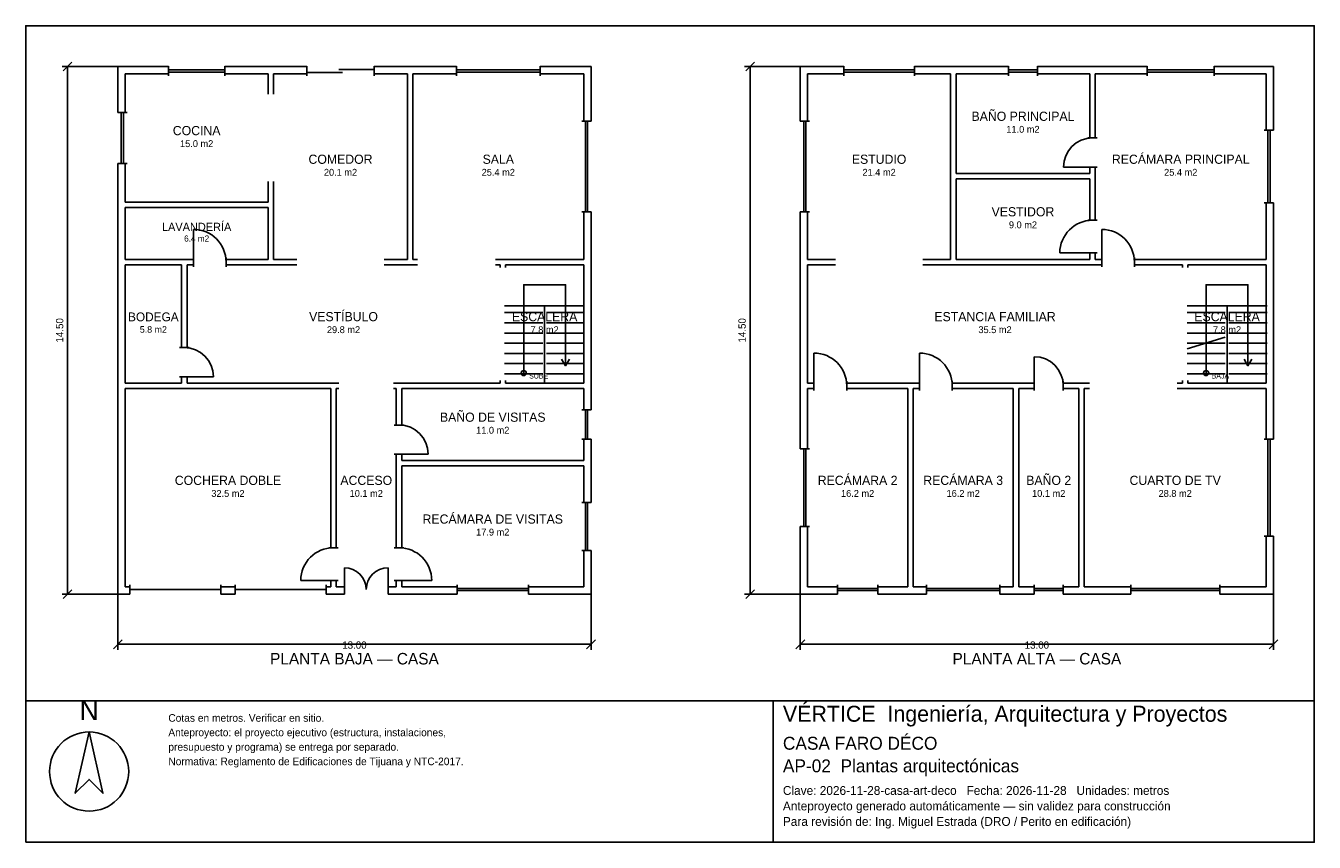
# Model space of a CAD drawing. Header units: metres. Extents: x -2.7 to 32.7, y -6.9 to 15.5.
import ezdxf
from ezdxf.enums import TextEntityAlignment as Align

# ---------------------------------------------------------------- set-up
doc = ezdxf.new("R2010")
doc.units = ezdxf.units.M
doc.header["$LTSCALE"] = 0.5
for name, color, linetype in [('A-AREA', 252, 'CONTINUOUS'), ('A-ESCALERA', 6, 'CONTINUOUS'), ('A-MUROS', 7, 'CONTINUOUS'), ('A-PUERTAS', 2, 'CONTINUOUS'), ('A-TEXTO', 3, 'CONTINUOUS'), ('A-VANOS', 4, 'CONTINUOUS'), ('COTAS', 8, 'CONTINUOUS'), ('LAMINA', 9, 'CONTINUOUS'), ('T-TITULO', 3, 'CONTINUOUS')]:
    doc.layers.add(name, color=color, linetype=linetype)
doc.styles.get("Standard").update_dxf_attribs({"font": 'txt', "width": 0.9})

msp = doc.modelspace()

# ---------------------------------------------------------------- linework, layer by layer
at = {"layer": 'A-ESCALERA'}
for p, q in [((10.5, 7.8), (12.7, 7.8)), ((11.6, 5.65), (11.6, 7.8)), ((29.25, 7.8), (31.45, 7.8)), ((30.35, 5.65), (30.35, 7.8)), ((10.5, 7.61), (11.55, 7.61)), ((11.65, 7.61), (12.7, 7.61)), ((29.25, 7.61), (30.3, 7.61)), ((30.4, 7.61), (31.45, 7.61)), ((10.5, 7.33), (11.55, 7.33)), ((11.65, 7.33), (12.7, 7.33)), ((29.25, 7.33), (30.3, 7.33)), ((30.4, 7.33), (31.45, 7.33)), ((10.5, 7.05), (11.55, 7.05)), ((10.5, 6.77), (11.55, 6.77)), ((11.65, 7.05), (12.7, 7.05)), ((11.65, 6.77), (12.7, 6.77)), ((29.25, 7.05), (30.3, 7.05)), ((29.25, 6.6175), (30.3, 6.94)), ((29.25, 6.77), (30.3, 6.77)), ((30.4, 7.05), (31.45, 7.05)), ((30.4, 6.77), (31.45, 6.77)), ((10.5, 6.49), (11.55, 6.49)), ((11.65, 6.49), (12.7, 6.49)), ((29.25, 6.49), (30.3, 6.49)), ((30.4, 6.49), (31.45, 6.49)), ((10.5, 6.21), (11.55, 6.21)), ((11.65, 6.21), (12.7, 6.21)), ((29.25, 6.21), (30.3, 6.21)), ((30.4, 6.21), (31.45, 6.21)), ((10.5, 5.93), (11.55, 5.93)), ((11.65, 5.93), (12.7, 5.93)), ((29.25, 5.93), (30.3, 5.93)), ((30.4, 5.93), (31.45, 5.93))]:
    msp.add_line(p, q, dxfattribs=at)
for points in [[(11.025, 5.95), (11.025, 8.375), (12.175, 8.375), (12.175, 6.15)], [(29.775, 5.95), (29.775, 8.375), (30.925, 8.375), (30.925, 6.15)], [(12.067, 6.33), (12.175, 6.15), (12.283, 6.33)], [(30.817, 6.33), (30.925, 6.15), (31.033, 6.33)]]:
    msp.add_lwpolyline(points, dxfattribs=at)
for centre in [(11.025, 5.95), (29.775, 5.95)]:
    msp.add_circle(centre, 0.07, dxfattribs=at)
at = {"layer": 'A-MUROS'}
for p, q in [((-0.125, 14.375), (1.265, 14.375)), ((-0.125, 13.111), (-0.125, 14.375)), ((0.075, 14.175), (1.265, 14.175)), ((0.075, 13.111), (0.075, 14.175)), ((1.265, 14.12), (1.265, 14.38)), ((2.815, 14.12), (2.815, 14.38)), ((2.815, 14.375), (5.068, 14.375)), ((2.815, 14.175), (4.005, 14.175)), ((4.005, 13.612), (4.005, 14.175)), ((4.155, 14.175), (5.068, 14.175)), ((4.155, 13.612), (4.155, 14.175)), ((5.068, 14.12), (5.068, 14.38)), ((6.918, 14.12), (6.918, 14.38)), ((6.918, 14.375), (9.177, 14.375)), ((6.918, 14.175), (7.83, 14.175)), ((7.83, 9.075), (7.83, 14.175)), ((7.98, 14.175), (9.177, 14.175)), ((7.98, 9.075), (7.98, 14.175)), ((9.177, 14.12), (9.177, 14.38)), ((11.478, 14.12), (11.478, 14.38)), ((11.478, 14.375), (12.875, 14.375)), ((11.478, 14.175), (12.675, 14.175)), ((12.675, 12.872), (12.675, 14.175)), ((12.875, 12.872), (12.875, 14.375)), ((18.625, 14.375), (19.821, 14.375)), ((18.625, 12.872), (18.625, 14.375)), ((18.825, 14.175), (19.821, 14.175)), ((18.825, 12.872), (18.825, 14.175)), ((19.821, 14.12), (19.821, 14.38)), ((21.759, 14.12), (21.759, 14.38)), ((21.759, 14.375), (24.343, 14.375)), ((21.759, 14.175), (22.755, 14.175)), ((22.755, 9.075), (22.755, 14.175)), ((22.905, 14.175), (24.343, 14.175)), ((22.905, 11.437), (22.905, 14.175)), ((24.343, 14.12), (24.343, 14.38)), ((25.143, 14.12), (25.143, 14.38)), ((25.143, 14.375), (28.157, 14.375)), ((25.143, 14.175), (26.58, 14.175)), ((26.58, 12.412), (26.58, 14.175)), ((26.73, 14.175), (28.157, 14.175)), ((26.73, 12.412), (26.73, 14.175)), ((28.157, 14.12), (28.157, 14.38)), ((29.998, 14.12), (29.998, 14.38)), ((29.998, 14.375), (31.625, 14.375)), ((29.998, 14.175), (31.425, 14.175)), ((31.425, 12.622), (31.425, 14.175)), ((31.625, 12.622), (31.625, 14.375)), ((-0.13, 13.111), (0.13, 13.111)), ((12.62, 12.872), (12.88, 12.872)), ((18.62, 12.872), (18.88, 12.872)), ((26.525, 12.412), (26.785, 12.412)), ((31.37, 12.622), (31.63, 12.622)), ((-0.13, 11.714), (0.13, 11.714)), ((-0.125, -0.125), (-0.125, 11.714)), ((0.075, 10.65), (0.075, 11.714)), ((22.905, 11.437), (26.58, 11.437)), ((26.525, 11.612), (26.785, 11.612)), ((26.58, 11.437), (26.58, 11.612)), ((26.73, 10.15), (26.73, 11.612)), ((4.005, 10.65), (4.005, 11.212)), ((4.155, 9.075), (4.155, 11.212)), ((22.905, 11.288), (26.58, 11.288)), ((22.905, 9.075), (22.905, 11.288)), ((26.58, 10.15), (26.58, 11.288)), ((0.075, 10.65), (4.005, 10.65)), ((31.37, 10.627), (31.63, 10.627)), ((31.425, 9.075), (31.425, 10.627)), ((31.625, 4.13), (31.625, 10.627)), ((0.075, 10.5), (4.005, 10.5)), ((0.075, 9.075), (0.075, 10.5)), ((4.005, 9.075), (4.005, 10.5)), ((12.62, 10.378), (12.88, 10.378)), ((12.675, 9.075), (12.675, 10.378)), ((12.875, 4.936), (12.875, 10.378)), ((18.62, 10.378), (18.88, 10.378)), ((18.625, 3.864), (18.625, 10.378)), ((18.825, 9.075), (18.825, 10.378)), ((26.525, 10.15), (26.785, 10.15)), ((26.525, 9.25), (26.785, 9.25)), ((26.58, 9.075), (26.58, 9.25)), ((26.73, 9.075), (26.73, 9.25)), ((0.075, 9.075), (1.95, 9.075)), ((0.075, 8.925), (1.625, 8.925)), ((0.075, 5.675), (0.075, 8.925)), ((1.625, 6.65), (1.625, 8.925)), ((1.775, 8.925), (1.95, 8.925)), ((1.775, 6.65), (1.775, 8.925)), ((1.95, 8.87), (1.95, 9.13)), ((2.85, 8.87), (2.85, 9.13)), ((2.85, 9.075), (4.005, 9.075)), ((2.85, 8.925), (4.793, 8.925)), ((4.155, 9.075), (4.793, 9.075)), ((7.192, 9.075), (7.83, 9.075)), ((7.192, 8.925), (8.105, 8.925)), ((7.98, 9.075), (8.105, 9.075)), ((10.25, 9.075), (12.675, 9.075)), ((10.25, 8.925), (10.375, 8.925)), ((10.375, 8.85), (10.375, 8.925)), ((10.525, 8.925), (12.675, 8.925)), ((10.525, 8.85), (10.525, 8.925)), ((12.675, 5.675), (12.675, 8.925)), ((18.825, 9.075), (19.59, 9.075)), ((18.825, 8.925), (19.59, 8.925)), ((18.825, 5.675), (18.825, 8.925)), ((21.99, 9.075), (22.755, 9.075)), ((21.99, 8.925), (26.905, 8.925)), ((22.905, 9.075), (26.58, 9.075)), ((26.73, 9.075), (26.905, 9.075)), ((26.905, 8.87), (26.905, 9.13)), ((27.805, 8.87), (27.805, 9.13)), ((27.805, 9.075), (31.425, 9.075)), ((27.805, 8.925), (29.125, 8.925)), ((29.125, 8.85), (29.125, 8.925)), ((29.275, 8.925), (31.425, 8.925)), ((29.275, 8.85), (29.275, 8.925)), ((31.425, 5.675), (31.425, 8.925)), ((1.57, 6.65), (1.83, 6.65)), ((0.075, 5.675), (1.625, 5.675)), ((1.57, 5.85), (1.83, 5.85)), ((1.625, 5.675), (1.625, 5.85)), ((1.775, 5.675), (1.775, 5.85)), ((1.775, 5.675), (5.95, 5.675)), ((7.45, 5.675), (10.375, 5.675)), ((10.375, 5.675), (10.375, 5.75)), ((10.525, 5.675), (10.525, 5.75)), ((10.525, 5.675), (12.675, 5.675)), ((18.825, 5.675), (19, 5.675)), ((19, 5.47), (19, 5.73)), ((19.9, 5.47), (19.9, 5.73)), ((19.9, 5.675), (21.9, 5.675)), ((21.9, 5.47), (21.9, 5.73)), ((22.8, 5.47), (22.8, 5.73)), ((22.8, 5.675), (25.05, 5.675)), ((25.05, 5.47), (25.05, 5.73)), ((25.85, 5.47), (25.85, 5.73)), ((25.85, 5.675), (26.575, 5.675)), ((28.975, 5.675), (29.125, 5.675)), ((29.125, 5.675), (29.125, 5.75)), ((29.275, 5.675), (29.275, 5.75)), ((29.275, 5.675), (31.425, 5.675)), ((0.075, 5.525), (5.725, 5.525)), ((0.075, 0.075), (0.075, 5.525)), ((5.725, 1.15), (5.725, 5.525)), ((5.875, 5.525), (5.95, 5.525)), ((5.875, 1.15), (5.875, 5.525)), ((7.45, 5.525), (7.525, 5.525)), ((7.525, 4.522), (7.525, 5.525)), ((7.675, 5.525), (12.675, 5.525)), ((7.675, 4.522), (7.675, 5.525)), ((12.675, 4.936), (12.675, 5.525)), ((18.825, 5.525), (19, 5.525)), ((18.825, 3.864), (18.825, 5.525)), ((19.9, 5.525), (21.575, 5.525)), ((21.575, 0.075), (21.575, 5.525)), ((21.725, 5.525), (21.9, 5.525)), ((21.725, 0.075), (21.725, 5.525)), ((22.8, 5.525), (24.475, 5.525)), ((24.475, 0.075), (24.475, 5.525)), ((24.625, 5.525), (25.05, 5.525)), ((24.625, 0.075), (24.625, 5.525)), ((25.85, 5.525), (26.275, 5.525)), ((26.275, 0.075), (26.275, 5.525)), ((26.425, 5.525), (26.575, 5.525)), ((26.425, 0.075), (26.425, 5.525)), ((28.975, 5.525), (31.425, 5.525)), ((31.425, 4.13), (31.425, 5.525)), ((12.62, 4.936), (12.88, 4.936)), ((7.47, 4.522), (7.73, 4.522)), ((12.62, 4.136), (12.88, 4.136)), ((12.675, 3.547), (12.675, 4.136)), ((12.875, 2.396), (12.875, 4.136)), ((31.37, 4.13), (31.63, 4.13)), ((7.47, 3.722), (7.73, 3.722)), ((7.525, 1.15), (7.525, 3.722)), ((7.675, 3.547), (7.675, 3.722)), ((7.675, 3.547), (12.675, 3.547)), ((18.62, 3.864), (18.88, 3.864)), ((7.675, 3.397), (12.675, 3.397)), ((7.675, 1.15), (7.675, 3.397)), ((12.675, 2.396), (12.675, 3.397)), ((12.62, 2.396), (12.88, 2.396)), ((18.62, 1.736), (18.88, 1.736)), ((18.625, -0.125), (18.625, 1.736)), ((18.825, 0.075), (18.825, 1.736)), ((31.37, 1.47), (31.63, 1.47)), ((31.425, 0.075), (31.425, 1.47)), ((31.625, -0.125), (31.625, 1.47)), ((5.67, 1.15), (5.93, 1.15)), ((7.47, 1.15), (7.73, 1.15)), ((12.62, 1.076), (12.88, 1.076)), ((12.675, 0.075), (12.675, 1.076)), ((12.875, -0.125), (12.875, 1.076)), ((0.075, 0.075), (0.2, 0.075)), ((0.2, -0.13), (0.2, 0.13)), ((2.7, -0.13), (2.7, 0.13)), ((2.7, 0.075), (3.1, 0.075)), ((3.1, -0.13), (3.1, 0.13)), ((5.6, -0.13), (5.6, 0.13)), ((5.6, 0.075), (5.725, 0.075)), ((5.67, 0.25), (5.93, 0.25)), ((5.725, 0.075), (5.725, 0.25)), ((5.875, 0.075), (5.875, 0.25)), ((5.875, 0.075), (6.1, 0.075)), ((6.1, -0.13), (6.1, 0.13)), ((7.3, -0.13), (7.3, 0.13)), ((7.3, 0.075), (7.525, 0.075)), ((7.47, 0.25), (7.73, 0.25)), ((7.525, 0.075), (7.525, 0.25)), ((7.675, 0.075), (7.675, 0.25)), ((7.675, 0.075), (9.197, 0.075)), ((9.197, -0.13), (9.197, 0.13)), ((11.154, -0.13), (11.154, 0.13)), ((11.154, 0.075), (12.675, 0.075)), ((18.825, 0.075), (19.649, 0.075)), ((19.649, -0.13), (19.649, 0.13)), ((20.751, -0.13), (20.751, 0.13)), ((20.751, 0.075), (21.575, 0.075)), ((21.725, 0.075), (22.095, 0.075)), ((22.095, -0.13), (22.095, 0.13)), ((24.105, -0.13), (24.105, 0.13)), ((24.105, 0.075), (24.475, 0.075)), ((24.625, 0.075), (25.05, 0.075)), ((25.05, -0.13), (25.05, 0.13)), ((25.85, -0.13), (25.85, 0.13)), ((25.85, 0.075), (26.275, 0.075)), ((26.425, 0.075), (27.702, 0.075)), ((27.702, -0.13), (27.702, 0.13)), ((30.148, -0.13), (30.148, 0.13)), ((30.148, 0.075), (31.425, 0.075)), ((-0.125, -0.125), (0.2, -0.125)), ((2.7, -0.125), (3.1, -0.125)), ((5.6, -0.125), (6.1, -0.125)), ((7.3, -0.125), (9.197, -0.125)), ((11.154, -0.125), (12.875, -0.125)), ((18.625, -0.125), (19.649, -0.125)), ((20.751, -0.125), (22.095, -0.125)), ((24.105, -0.125), (25.05, -0.125)), ((25.85, -0.125), (27.702, -0.125)), ((30.148, -0.125), (31.625, -0.125))]:
    msp.add_line(p, q, dxfattribs=at)
at = {"layer": 'A-PUERTAS'}
for p, q in [((26.655, 11.612), (25.855, 11.612)), ((1.95, 9), (1.95, 9.9)), ((26.905, 9), (26.905, 9.9)), ((26.655, 9.25), (25.755, 9.25)), ((19, 5.6), (19, 6.5)), ((21.9, 5.6), (21.9, 6.5)), ((25.05, 5.6), (25.05, 6.4)), ((1.7, 5.85), (2.5, 5.85)), ((7.6, 3.722), (8.4, 3.722)), ((6.1, 0), (6.1, 0.6)), ((7.3, 0), (7.3, 0.6)), ((5.8, 0.25), (4.9, 0.25)), ((7.6, 0.25), (8.5, 0.25))]:
    msp.add_line(p, q, dxfattribs=at)
for centre, radius, start, end in [((26.655, 11.612), 0.8, 90, 180), ((26.655, 9.25), 0.9, 90, 180), ((1.95, 9), 0.9, 0, 90), ((26.905, 9), 0.9, 0, 90), ((1.7, 5.85), 0.8, 0, 90), ((19, 5.6), 0.9, 0, 90), ((21.9, 5.6), 0.9, 0, 90), ((25.05, 5.6), 0.8, 0, 90), ((7.6, 3.722), 0.8, 0, 90), ((5.8, 0.25), 0.9, 90, 180), ((7.6, 0.25), 0.9, 0, 90), ((6.1, 0), 0.6, 0, 90), ((7.3, 0), 0.6, 90, 180)]:
    msp.add_arc(centre, radius, start, end, dxfattribs=at)
at = {"layer": 'A-VANOS'}
for p, q in [((1.265, 14.28), (2.815, 14.28)), ((1.265, 14.22), (2.815, 14.22)), ((5.068, 14.21), (6.043, 14.21)), ((5.943, 14.29), (6.918, 14.29)), ((9.177, 14.28), (11.478, 14.28)), ((9.177, 14.22), (11.478, 14.22)), ((19.821, 14.28), (21.759, 14.28)), ((19.821, 14.22), (21.759, 14.22)), ((24.343, 14.28), (25.143, 14.28)), ((24.343, 14.22), (25.143, 14.22)), ((28.157, 14.28), (29.998, 14.28)), ((28.157, 14.22), (29.998, 14.22)), ((-0.03, 11.714), (-0.03, 13.111)), ((0.03, 11.714), (0.03, 13.111)), ((12.72, 10.378), (12.72, 12.872)), ((12.78, 10.378), (12.78, 12.872)), ((18.72, 10.378), (18.72, 12.872)), ((18.78, 10.378), (18.78, 12.872)), ((31.47, 10.627), (31.47, 12.622)), ((31.53, 10.627), (31.53, 12.622)), ((12.72, 4.136), (12.72, 4.936)), ((12.78, 4.136), (12.78, 4.936)), ((31.47, 1.47), (31.47, 4.13)), ((31.53, 1.47), (31.53, 4.13)), ((18.72, 1.736), (18.72, 3.864)), ((18.78, 1.736), (18.78, 3.864)), ((12.72, 1.076), (12.72, 2.396)), ((12.78, 1.076), (12.78, 2.396)), ((0.2, 0), (2.7, 0)), ((3.1, 0), (5.6, 0)), ((9.197, 0.03), (11.154, 0.03)), ((19.649, 0.03), (20.751, 0.03)), ((22.095, 0.03), (24.105, 0.03)), ((25.05, 0.03), (25.85, 0.03)), ((27.702, 0.03), (30.148, 0.03)), ((9.197, -0.03), (11.154, -0.03)), ((19.649, -0.03), (20.751, -0.03)), ((22.095, -0.03), (24.105, -0.03)), ((25.05, -0.03), (25.85, -0.03)), ((27.702, -0.03), (30.148, -0.03))]:
    msp.add_line(p, q, dxfattribs=at)
at = {"layer": 'COTAS'}
for p, q in [((-0.125, 14.375), (-1.655, 14.375)), ((-1.625, 14.255), (-1.385, 14.495)), ((-1.505, -0.125), (-1.505, 14.375)), ((18.625, 14.375), (17.095, 14.375)), ((17.125, 14.255), (17.365, 14.495)), ((17.245, -0.125), (17.245, 14.375)), ((-0.125, -0.125), (-1.655, -0.125)), ((-1.625, -0.245), (-1.385, -0.005)), ((-0.125, -0.125), (-0.125, -1.655)), ((12.875, -0.125), (12.875, -1.655)), ((18.625, -0.125), (17.095, -0.125)), ((17.125, -0.245), (17.365, -0.005)), ((18.625, -0.125), (18.625, -1.655)), ((31.625, -0.125), (31.625, -1.655)), ((-0.245, -1.625), (-0.005, -1.385)), ((12.755, -1.625), (12.995, -1.385)), ((18.505, -1.625), (18.745, -1.385)), ((31.505, -1.625), (31.745, -1.385)), ((-0.125, -1.505), (12.875, -1.505)), ((18.625, -1.505), (31.625, -1.505))]:
    msp.add_line(p, q, dxfattribs=at)
at = {"layer": 'LAMINA'}
msp.add_line((17.877, -6.9443), (17.877, -3.0583), dxfattribs=at)
for points in [[(-2.655, -3.0583), (32.745, -3.0583), (32.745, 15.495), (-2.655, 15.495)], [(-2.655, -6.9443), (32.745, -6.9443), (32.745, -3.0583), (-2.655, -3.0583)], [(-0.9141, -3.9132), (-1.2949, -5.5997), (-0.9141, -5.2189), (-0.5333, -5.5997)]]:
    msp.add_lwpolyline(points, close=True, dxfattribs=at)
msp.add_circle((-0.9141, -5.0013), 1.0881, dxfattribs=at)

# ---------------------------------------------------------------- texts
at = {"layer": 'A-AREA'}
for s, height, p in [('11.0 m2', 0.189, (24.7425, 12.554)), ('15.0 m2', 0.189, (2.04, 12.1605)), ('20.1 m2', 0.189, (5.9925, 11.373)), ('25.4 m2', 0.189, (10.3275, 11.373)), ('21.4 m2', 0.189, (20.79, 11.373)), ('25.4 m2', 0.189, (29.0775, 11.373)), ('9.0 m2', 0.189, (24.7425, 9.9295)), ('6.4 m2', 0.1688, (2.04, 9.5625)), ('5.8 m2', 0.1821, (0.85, 7.0571)), ('29.8 m2', 0.189, (6.075, 7.048)), ('7.8 m2', 0.189, (11.6, 7.048)), ('35.5 m2', 0.189, (23.975, 7.048)), ('7.8 m2', 0.189, (30.35, 7.048)), ('11.0 m2', 0.189, (10.175, 4.284)), ('32.5 m2', 0.189, (2.9, 2.548)), ('10.1 m2', 0.189, (6.7, 2.548)), ('16.2 m2', 0.189, (20.2, 2.548)), ('16.2 m2', 0.189, (23.1, 2.548)), ('10.1 m2', 0.189, (25.45, 2.548)), ('28.8 m2', 0.189, (28.925, 2.548)), ('17.9 m2', 0.189, (10.175, 1.484))]:
    msp.add_text(s, height=height, dxfattribs=at).set_placement(p, align=Align.CENTER)
at = {"layer": 'A-ESCALERA'}
for s, p in [('SUBE', (11.175, 5.8)), ('BAJA', (29.925, 5.8))]:
    msp.add_text(s, height=0.14, dxfattribs=at).set_placement(p)
at = {"layer": 'A-TEXTO'}
for s, height, p in [('BAÑO PRINCIPAL', 0.252, (24.7425, 12.8816)), ('COCINA', 0.252, (2.04, 12.4881)), ('COMEDOR', 0.252, (5.9925, 11.7006)), ('SALA', 0.252, (10.3275, 11.7006)), ('ESTUDIO', 0.252, (20.79, 11.7006)), ('RECÁMARA PRINCIPAL', 0.252, (29.0775, 11.7006)), ('VESTIDOR', 0.252, (24.7425, 10.2571)), ('LAVANDERÍA', 0.225, (2.04, 9.855)), ('BODEGA', 0.2429, (0.85, 7.3729)), ('VESTÍBULO', 0.252, (6.075, 7.3756)), ('ESCALERA', 0.252, (11.6, 7.3756)), ('ESTANCIA FAMILIAR', 0.252, (23.975, 7.3756)), ('ESCALERA', 0.252, (30.35, 7.3756)), ('BAÑO DE VISITAS', 0.252, (10.175, 4.6116)), ('RECÁMARA 2', 0.252, (20.2, 2.8756)), ('RECÁMARA 3', 0.252, (23.1, 2.8756)), ('BAÑO 2', 0.252, (25.45, 2.8756)), ('COCHERA DOBLE', 0.252, (2.9, 2.8756)), ('ACCESO', 0.252, (6.7, 2.8756)), ('CUARTO DE TV', 0.252, (28.925, 2.8756)), ('RECÁMARA DE VISITAS', 0.252, (10.175, 1.8116))]:
    msp.add_text(s, height=height, dxfattribs=at).set_placement(p, align=Align.CENTER)
at = {"layer": 'COTAS'}
for p in [(-1.625, 7.125), (17.125, 7.125)]:
    msp.add_text('14.50', height=0.2, rotation=90, dxfattribs=at).set_placement(p, align=Align.CENTER)
for p in [(6.375, -1.625), (25.125, -1.625)]:
    msp.add_text('13.00', height=0.2, dxfattribs=at).set_placement(p, align=Align.CENTER)
at = {"layer": 'LAMINA'}
msp.add_text('N', height=0.544, dxfattribs=at).set_placement((-0.9141, -3.5868), align=Align.CENTER)
for s, height, p in [('VÉRTICE  Ingeniería, Arquitectura y Proyectos', 0.4393, (18.1473, -3.6328)), ('Cotas en metros. Verificar en sitio.', 0.2095, (1.262, -3.6328)), ('Anteproyecto: el proyecto ejecutivo (estructura, instalaciones,', 0.2095, (1.262, -4.0308)), ('presupuesto y programa) se entrega por separado.', 0.2095, (1.262, -4.4289)), ('CASA FARO DÉCO', 0.3548, (18.1473, -4.4015)), ('Normativa: Reglamento de Edificaciones de Tijuana y NTC-2017.', 0.2095, (1.262, -4.8269)), ('AP-02  Plantas arquitectónicas', 0.3548, (18.1473, -5.0224)), ('Clave: 2026-11-28-casa-art-deco   Fecha: 2026-11-28   Unidades: metros', 0.2433, (18.1473, -5.6433)), ('Anteproyecto generado automáticamente — sin validez para construcción', 0.2433, (18.1473, -6.0691)), ('Para revisión de: Ing. Miguel Estrada (DRO / Perito en edificación)', 0.2433, (18.1473, -6.4949))]:
    msp.add_text(s, height=height, dxfattribs=at).set_placement(p)
at = {"layer": 'T-TITULO'}
for s, p in [('PLANTA BAJA — CASA', (6.375, -2.0583)), ('PLANTA ALTA — CASA', (25.125, -2.0583))]:
    msp.add_text(s, height=0.3167, dxfattribs=at).set_placement(p, align=Align.CENTER)

doc.saveas('drawing.dxf')
